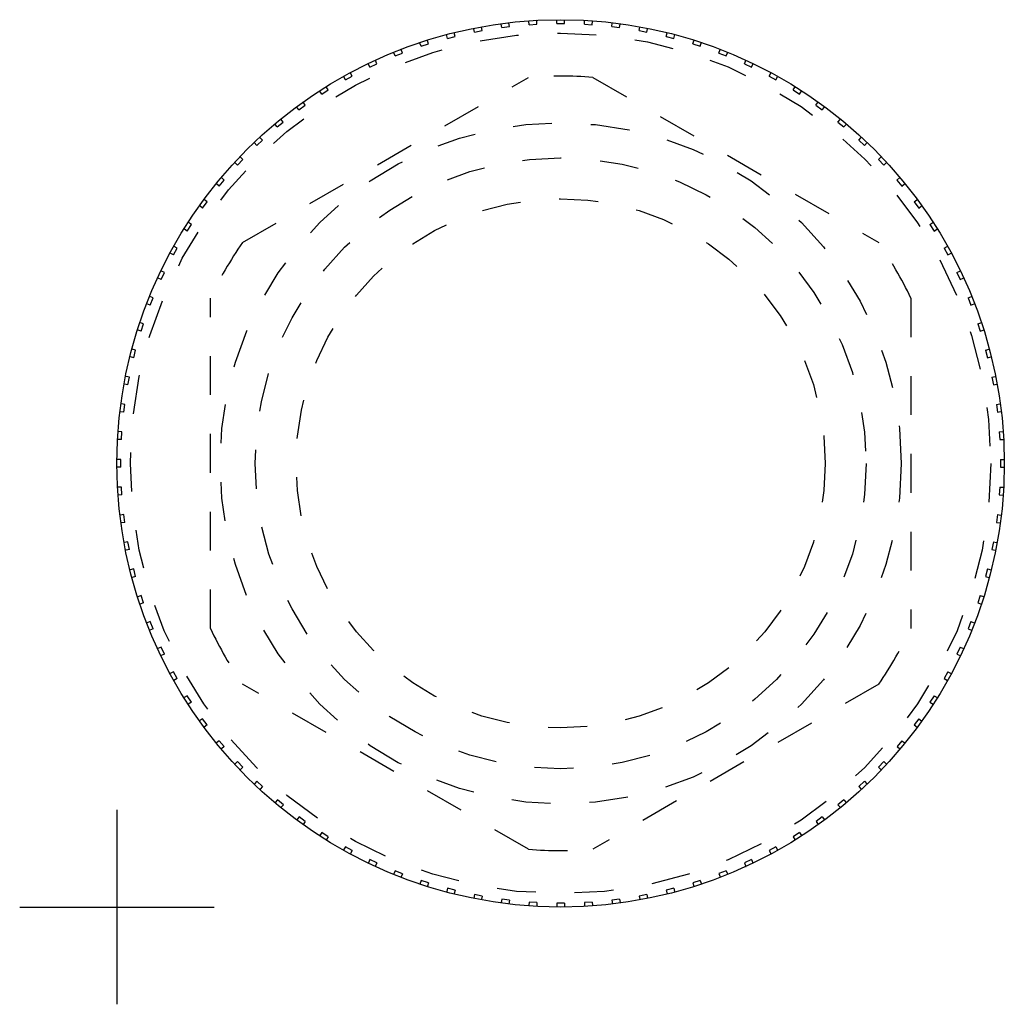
# Model space of a CAD drawing. Extents: x 0.67 to 9.86, y 0.58 to 5.74.
# Tile 1 of 3: x 0.67 to 3.2, y 0.58 to 3.11. Entities that reach past the tile are written whole.
import ezdxf

# ---------------------------------------------------------------- set-up
doc = ezdxf.new("R2010")
doc.units = 0
doc.linetypes.add('CENTERLINE', pattern=[1.25, 0.5, -0.0625, 0.125, -0.0625, 0.5])
doc.linetypes.add('HIDDEN', pattern=[0.1875, 0.0625, -0.0625, 0.0625])
doc.layers.add('2', color=7, linetype='CONTINUOUS')

msp = doc.modelspace()

# ---------------------------------------------------------------- linework, layer by layer
at = {"layer": '2', "color": 30, "linetype": 'CONTINUOUS'}
for p, q in [((1.8516, 3.0872), (1.8515, 3.0877)), ((1.9027, 3.0947), (1.9025, 3.0957)), ((1.9225, 3.0972), (1.9224, 3.0982)), ((1.9738, 3.1026), (1.9738, 3.1031)), ((1.9938, 3.1034), (1.9937, 3.1044)), ((2.0453, 3.1056), (2.0453, 3.106)), ((2.0653, 3.1056), (2.0653, 3.106)), ((2.1169, 3.1034), (2.1169, 3.1044)), ((2.1369, 3.1026), (2.1369, 3.1031)), ((2.1881, 3.0972), (2.1883, 3.0982)), ((2.208, 3.0947), (2.2081, 3.0957)), ((2.259, 3.0872), (2.2591, 3.0877)), ((1.7621, 3.0676), (1.7621, 3.0677)), ((1.7817, 3.0719), (1.7815, 3.0726)), ((1.8321, 3.0829), (1.8319, 3.0839)), ((2.2786, 3.0829), (2.2788, 3.0839)), ((2.3289, 3.0719), (2.3291, 3.0727)), ((2.3485, 3.0676), (2.3485, 3.0677)), ((1.6939, 3.046), (1.6935, 3.0471)), ((1.713, 3.052), (1.7126, 3.0533)), ((2.3977, 3.052), (2.3981, 3.0533)), ((2.4168, 3.046), (2.4171, 3.0471)), ((1.6268, 3.0211), (1.6264, 3.0222)), ((1.6452, 3.029), (1.645, 3.0296)), ((2.4654, 3.029), (2.4657, 3.0296)), ((2.4838, 3.0211), (2.4843, 3.0222)), ((1.561, 2.993), (1.5609, 2.9932)), ((1.5794, 3.0009), (1.579, 3.0017)), ((2.5313, 3.0009), (2.5317, 3.0017)), ((2.5497, 2.993), (2.5498, 2.9932)), ((1.4981, 2.9589), (1.4974, 2.9601)), ((1.5156, 2.9685), (1.5149, 2.9698)), ((2.5951, 2.9685), (2.5958, 2.9698)), ((2.6126, 2.9589), (2.6133, 2.9602)), ((1.4366, 2.9223), (1.436, 2.9231)), ((1.4531, 2.9336), (1.4529, 2.9339)), ((2.6576, 2.9336), (2.6577, 2.9339)), ((2.674, 2.9223), (2.6746, 2.9232)), ((1.3942, 2.893), (1.3933, 2.8941)), ((2.7165, 2.893), (2.7173, 2.8941)), ((1.3777, 2.8816), (1.3772, 2.8824)), ((2.7329, 2.8816), (2.7335, 2.8824)), ((1.322, 2.8368), (1.321, 2.838)), ((1.3372, 2.8498), (1.3364, 2.8507)), ((2.7735, 2.8498), (2.7743, 2.8507)), ((2.7887, 2.8368), (2.7897, 2.838)), ((1.2678, 2.79), (1.2677, 2.7901)), ((1.2828, 2.8032), (1.2822, 2.8038)), ((2.8279, 2.8033), (2.8284, 2.8039)), ((2.843, 2.7901), (2.843, 2.7902)), ((1.2186, 2.738), (1.2175, 2.7391)), ((1.2324, 2.7525), (1.2311, 2.7536)), ((2.8783, 2.7525), (2.8795, 2.7537)), ((2.892, 2.738), (2.8932, 2.7391)), ((1.1714, 2.6842), (1.1706, 2.6849)), ((1.1835, 2.7002), (1.1833, 2.7003)), ((2.9271, 2.7002), (2.9273, 2.7004)), ((2.9392, 2.6843), (2.9401, 2.6849)), ((1.1402, 2.6432), (1.1389, 2.6441)), ((2.9704, 2.6432), (2.9717, 2.6442)), ((1.1281, 2.6273), (1.1272, 2.628)), ((2.9825, 2.6273), (2.9835, 2.628)), ((1.0991, 2.5847), (1.0982, 2.5853)), ((3.0116, 2.5847), (3.0125, 2.5853)), ((1.0888, 2.5675), (1.0874, 2.5684)), ((3.0219, 2.5675), (3.0232, 2.5684)), ((1.0519, 2.5062), (1.0515, 2.5064)), ((1.0622, 2.5234), (1.0612, 2.5239)), ((3.0485, 2.5234), (3.0495, 2.524)), ((3.0588, 2.5062), (3.0591, 2.5064)), ((1.0295, 2.4597), (1.0281, 2.4604)), ((3.0812, 2.4598), (3.0826, 2.4604)), ((1.0211, 2.4416), (1.0196, 2.4423)), ((3.0896, 2.4416), (3.0911, 2.4423)), ((0.9994, 2.3948), (0.9991, 2.3949)), ((3.1112, 2.3948), (3.1116, 2.395)), ((0.9923, 2.3761), (0.9917, 2.3763)), ((3.1183, 2.3761), (3.119, 2.3764)), ((0.9758, 2.3272), (0.9742, 2.3278)), ((3.1349, 2.3273), (3.1364, 2.3278)), ((0.9694, 2.3083), (0.968, 2.3087)), ((3.1413, 2.3083), (3.1426, 2.3088)), ((0.9543, 2.259), (0.9536, 2.2592)), ((3.1564, 2.259), (3.157, 2.2592)), ((0.95, 2.2395), (0.9487, 2.2398)), ((3.1607, 2.2395), (3.162, 2.2398)), ((0.9387, 2.1891), (0.9374, 2.1894)), ((3.1719, 2.1892), (3.1733, 2.1894)), ((0.9344, 2.1696), (0.9337, 2.1698)), ((3.1763, 2.1696), (3.177, 2.1698)), ((0.9269, 2.1186), (0.9256, 2.1188)), ((3.1837, 2.1186), (3.1851, 2.1188)), ((0.9246, 2.0987), (0.9231, 2.0989)), ((3.186, 2.0988), (3.1876, 2.099)), ((0.9175, 2.0275), (0.917, 2.0276)), ((0.9187, 2.0475), (0.9182, 2.0475)), ((3.1919, 2.0475), (3.1925, 2.0476)), ((3.1932, 2.0276), (3.1937, 2.0276)), ((0.9168, 1.976), (0.9153, 1.976)), ((3.1938, 1.976), (3.1953, 1.976)), ((0.9166, 1.956), (0.9153, 1.956)), ((3.1941, 1.956), (3.1953, 1.956)), ((0.9177, 1.9044), (0.917, 1.9044)), ((3.1929, 1.9044), (3.1937, 1.9044)), ((0.9195, 1.8845), (0.9182, 1.8844)), ((3.1912, 1.8845), (3.1925, 1.8844)), ((0.924, 1.8331), (0.9231, 1.833)), ((3.1867, 1.8332), (3.1876, 1.833)), ((0.9258, 1.8132), (0.9256, 1.8132)), ((3.1849, 1.8132), (3.1851, 1.8132)), ((0.935, 1.7624), (0.9337, 1.7622)), ((3.1757, 1.7624), (3.177, 1.7622)), ((0.9386, 1.7428), (0.9374, 1.7425)), ((3.1721, 1.7428), (3.1733, 1.7426)), ((0.9492, 1.6923), (0.9487, 1.6921)), ((0.9547, 1.673), (0.9536, 1.6728)), ((3.156, 1.6731), (3.157, 1.6728)), ((3.1615, 1.6923), (3.162, 1.6922)), ((0.9688, 1.6234), (0.968, 1.6232)), ((3.1419, 1.6235), (3.1426, 1.6232)), ((0.9743, 1.6042), (0.9742, 1.6042)), ((3.1364, 1.6042), (3.1365, 1.6042)), ((0.9928, 1.556), (0.9917, 1.5556)), ((3.1179, 1.5561), (3.119, 1.5556)), ((1, 1.5374), (0.9991, 1.537)), ((3.1107, 1.5374), (3.1116, 1.537)), ((1.0203, 1.4899), (1.0196, 1.4896)), ((1.029, 1.472), (1.0281, 1.4715)), ((3.0816, 1.472), (3.0826, 1.4716)), ((3.0904, 1.49), (3.0911, 1.4897)), ((1.0517, 1.4256), (1.0515, 1.4255)), ((3.059, 1.4256), (3.0592, 1.4256)), ((1.0617, 1.4083), (1.0612, 1.408)), ((3.049, 1.4083), (3.0495, 1.408)), ((1.0881, 1.364), (1.0875, 1.3636)), ((1.0984, 1.3468), (1.0982, 1.3467)), ((3.0123, 1.3468), (3.0125, 1.3467)), ((3.0226, 1.364), (3.0232, 1.3636)), ((1.1272, 1.304), (1.1272, 1.304)), ((2.9826, 1.3046), (2.9835, 1.304)), ((1.1397, 1.2884), (1.1389, 1.2878)), ((2.971, 1.2884), (2.9717, 1.2878)), ((1.1712, 1.2475), (1.1706, 1.247)), ((2.9395, 1.2475), (2.9401, 1.247)), ((1.1842, 1.2323), (1.1833, 1.2316)), ((2.9265, 1.2323), (2.9274, 1.2316)), ((1.2178, 1.1932), (1.2175, 1.1929)), ((2.8929, 1.1932), (2.8932, 1.1929)), ((1.2315, 1.1786), (1.2312, 1.1783)), ((2.8792, 1.1786), (2.8795, 1.1783)), ((1.2685, 1.1427), (1.2677, 1.1418)), ((2.8422, 1.1427), (2.843, 1.1418)), ((1.2829, 1.1288), (1.2823, 1.1281)), ((2.8278, 1.1288), (2.8284, 1.1281)), ((1.3216, 1.0948), (1.321, 1.094)), ((2.7891, 1.0948), (2.7897, 1.094)), ((1.3372, 1.0822), (1.3364, 1.0812)), ((2.7735, 1.0823), (2.7743, 1.0812)), ((1.3775, 1.05), (1.3772, 1.0496)), ((1.3936, 1.0382), (1.3934, 1.0378)), ((2.7171, 1.0382), (2.7173, 1.0378)), ((2.7332, 1.05), (2.7335, 1.0496)), ((1.4368, 1.01), (1.4361, 1.0088)), ((1.4536, 0.9991), (1.453, 0.9981)), ((2.6571, 0.9991), (2.6577, 0.9981)), ((2.6739, 1.01), (2.6746, 1.0088)), ((1.4978, 0.9726), (1.4974, 0.9718)), ((1.5156, 0.9634), (1.5149, 0.9622)), ((2.5951, 0.9634), (2.5958, 0.9622)), ((2.6129, 0.9726), (2.6133, 0.9718)), ((1.5614, 0.9397), (1.5609, 0.9387)), ((2.5493, 0.9397), (2.5498, 0.9387)), ((1.5791, 0.9305), (1.579, 0.9302)), ((1.627, 0.9111), (1.6264, 0.9097)), ((2.4838, 0.9111), (2.4843, 0.9097)), ((2.5316, 0.9305), (2.5317, 0.9302)), ((1.6456, 0.9038), (1.645, 0.9023)), ((2.4651, 0.9038), (2.4657, 0.9024)), ((1.6936, 0.885), (1.6936, 0.8849)), ((1.7129, 0.8795), (1.7126, 0.8787)), ((1.7626, 0.8658), (1.7622, 0.8643)), ((1.7818, 0.8605), (1.7815, 0.8593)), ((2.3289, 0.8605), (2.3292, 0.8593)), ((2.3481, 0.8658), (2.3485, 0.8643)), ((2.3978, 0.8795), (2.3981, 0.8787)), ((2.4171, 0.885), (2.4171, 0.8849)), ((1.8321, 0.849), (1.8319, 0.848)), ((1.8518, 0.8458), (1.8516, 0.8443)), ((1.9027, 0.8375), (1.9026, 0.8362)), ((2.208, 0.8375), (2.2082, 0.8362)), ((2.2589, 0.8458), (2.2591, 0.8443)), ((2.2786, 0.849), (2.2788, 0.848)), ((1.9225, 0.8342), (1.9224, 0.8337)), ((1.9739, 0.8304), (1.9738, 0.8289)), ((1.9939, 0.8293), (1.9938, 0.8276)), ((2.0454, 0.8265), (2.0454, 0.826)), ((2.0654, 0.8265), (2.0654, 0.826)), ((2.1168, 0.8293), (2.117, 0.8276)), ((2.1368, 0.8304), (2.1369, 0.8289)), ((2.1882, 0.8342), (2.1883, 0.8337))]:
    msp.add_line(p, q, dxfattribs=at)
at = {"layer": '2', "color": 30, "linetype": 'HIDDEN'}
for p, q in [((1.8534, 3.0778), (1.8516, 3.0872)), ((1.9038, 3.0858), (1.9027, 3.0947)), ((1.9038, 3.0858), (1.9236, 3.0883)), ((1.9236, 3.0883), (1.9225, 3.0972)), ((1.9744, 3.0931), (1.9738, 3.1026)), ((1.9744, 3.0931), (1.9944, 3.0944)), ((1.9944, 3.0944), (1.9938, 3.1034)), ((2.0453, 3.096), (2.0453, 3.1056)), ((2.0453, 3.096), (2.0653, 3.096)), ((2.0653, 3.096), (2.0653, 3.1056)), ((2.1163, 3.0944), (2.1169, 3.1034)), ((2.1163, 3.0944), (2.1363, 3.0931)), ((2.1363, 3.0931), (2.1369, 3.1026)), ((2.187, 3.0883), (2.1881, 3.0972)), ((2.187, 3.0883), (2.2069, 3.0858)), ((2.2069, 3.0858), (2.208, 3.0947)), ((2.2572, 3.0778), (2.259, 3.0872)), ((1.7646, 3.058), (1.7621, 3.0676)), ((1.7646, 3.058), (1.784, 3.063)), ((1.784, 3.063), (1.7817, 3.0719)), ((1.8338, 3.0741), (1.8321, 3.0829)), ((1.8338, 3.0741), (1.8534, 3.0778)), ((2.2572, 3.0778), (2.2769, 3.0741)), ((2.2769, 3.0741), (2.2786, 3.0829)), ((2.3267, 3.063), (2.3289, 3.0719)), ((2.3267, 3.063), (2.346, 3.058)), ((2.346, 3.058), (2.3485, 3.0676)), ((1.6966, 3.0376), (1.6939, 3.046)), ((1.6966, 3.0376), (1.7156, 3.0438)), ((1.7156, 3.0438), (1.713, 3.052)), ((2.395, 3.0438), (2.3977, 3.052)), ((2.395, 3.0438), (2.414, 3.0376)), ((2.414, 3.0376), (2.4168, 3.046)), ((1.63, 3.0129), (1.6268, 3.0211)), ((1.63, 3.0129), (1.6486, 3.0203)), ((1.6486, 3.0203), (1.6452, 3.029)), ((2.462, 3.0203), (2.4654, 3.029)), ((2.462, 3.0203), (2.4806, 3.0129)), ((2.4806, 3.0129), (2.4838, 3.0211)), ((1.5651, 2.9842), (1.561, 2.993)), ((1.5651, 2.9842), (1.5832, 2.9927)), ((1.5832, 2.9927), (1.5794, 3.0009)), ((2.5274, 2.9927), (2.5313, 3.0009)), ((2.5274, 2.9927), (2.5455, 2.9842)), ((2.5455, 2.9842), (2.5497, 2.993)), ((1.5022, 2.9514), (1.5197, 2.961)), ((1.5197, 2.961), (1.5156, 2.9685)), ((2.5909, 2.961), (2.5951, 2.9685)), ((2.5909, 2.961), (2.6085, 2.9514)), ((1.2379, 2.5333), (1.9728, 2.9575)), ((1.5022, 2.9514), (1.4981, 2.9589)), ((2.1379, 2.9575), (2.8728, 2.5333)), ((2.6085, 2.9514), (2.6126, 2.9589)), ((1.4414, 2.9147), (1.4366, 2.9223)), ((1.4414, 2.9147), (1.4583, 2.9254)), ((1.4583, 2.9254), (1.4531, 2.9336)), ((2.6524, 2.9254), (2.6576, 2.9336)), ((2.6524, 2.9254), (2.6693, 2.9147)), ((2.6693, 2.9147), (2.674, 2.9223)), ((1.383, 2.8743), (1.3992, 2.886)), ((1.3992, 2.886), (1.3942, 2.893)), ((2.7114, 2.8861), (2.7165, 2.893)), ((2.7114, 2.8861), (2.7276, 2.8743)), ((1.383, 2.8743), (1.3777, 2.8816)), ((2.7276, 2.8743), (2.7329, 2.8816)), ((1.3273, 2.8303), (1.322, 2.8368)), ((1.3273, 2.8303), (1.3427, 2.843)), ((1.3427, 2.843), (1.3372, 2.8498)), ((2.7679, 2.843), (2.7735, 2.8498)), ((2.7679, 2.843), (2.7833, 2.8303)), ((2.7833, 2.8303), (2.7887, 2.8368)), ((1.2745, 2.7829), (1.2678, 2.79)), ((1.2745, 2.7829), (1.2891, 2.7965)), ((1.2891, 2.7965), (1.2828, 2.8032)), ((2.8216, 2.7966), (2.8279, 2.8033)), ((2.8216, 2.7966), (2.8362, 2.7829)), ((2.8362, 2.7829), (2.843, 2.7901)), ((1.2247, 2.7322), (1.2186, 2.738)), ((1.2247, 2.7322), (1.2384, 2.7468)), ((1.2384, 2.7468), (1.2324, 2.7525)), ((2.8722, 2.7468), (2.8783, 2.7525)), ((2.8722, 2.7468), (2.8859, 2.7322)), ((2.8859, 2.7322), (2.892, 2.738)), ((1.1783, 2.6786), (1.1714, 2.6842)), ((1.1783, 2.6786), (1.191, 2.694)), ((1.191, 2.694), (1.1835, 2.7002)), ((2.9196, 2.694), (2.9271, 2.7002)), ((2.9196, 2.694), (2.9324, 2.6786)), ((2.9324, 2.6786), (2.9392, 2.6843)), ((1.1353, 2.6221), (1.147, 2.6383)), ((1.147, 2.6383), (1.1402, 2.6432)), ((2.9636, 2.6383), (2.9704, 2.6432)), ((2.9636, 2.6383), (2.9754, 2.6221)), ((1.1353, 2.6221), (1.1281, 2.6273)), ((2.9754, 2.6221), (2.9825, 2.6273)), ((1.1066, 2.5799), (1.0991, 2.5847)), ((3.0041, 2.5799), (3.0116, 2.5847)), ((1.0959, 2.563), (1.0888, 2.5675)), ((1.0959, 2.563), (1.1066, 2.5799)), ((3.0041, 2.5799), (3.0148, 2.563)), ((3.0148, 2.563), (3.0219, 2.5675)), ((1.0603, 2.5016), (1.0519, 2.5062)), ((1.0603, 2.5016), (1.0699, 2.5191)), ((1.0699, 2.5191), (1.0622, 2.5234)), ((3.0407, 2.5191), (3.0485, 2.5234)), ((3.0407, 2.5191), (3.0504, 2.5016)), ((3.0504, 2.5016), (3.0588, 2.5062)), ((1.0286, 2.438), (1.0371, 2.4561)), ((1.0371, 2.4561), (1.0295, 2.4597)), ((3.0735, 2.4562), (3.0812, 2.4598)), ((3.0735, 2.4562), (3.082, 2.4381)), ((1.0286, 2.438), (1.0211, 2.4416)), ((3.082, 2.4381), (3.0896, 2.4416)), ((1.0084, 2.3912), (0.9994, 2.3948)), ((1.001, 2.3726), (1.0084, 2.3912)), ((1.1553, 1.5417), (1.1553, 2.3903)), ((2.9553, 2.3903), (2.9553, 1.5417)), ((3.1023, 2.3913), (3.1112, 2.3948)), ((3.1023, 2.3913), (3.1097, 2.3727)), ((1.001, 2.3726), (0.9923, 2.3761)), ((3.1097, 2.3727), (3.1183, 2.3761)), ((0.9775, 2.3056), (0.9694, 2.3083)), ((0.9837, 2.3247), (0.9758, 2.3272)), ((0.9775, 2.3056), (0.9837, 2.3247)), ((3.1269, 2.3247), (3.1349, 2.3273)), ((3.1269, 2.3247), (3.1331, 2.3057)), ((3.1331, 2.3057), (3.1413, 2.3083)), ((0.9633, 2.2567), (0.9543, 2.259)), ((0.9583, 2.2373), (0.9633, 2.2567)), ((3.1473, 2.2567), (3.1564, 2.259)), ((3.1473, 2.2567), (3.1523, 2.2373)), ((0.9583, 2.2373), (0.95, 2.2395)), ((3.1523, 2.2373), (3.1607, 2.2395)), ((0.9472, 2.1875), (0.9387, 2.1891)), ((0.9435, 2.1679), (0.9472, 2.1875)), ((3.1634, 2.1876), (3.1719, 2.1892)), ((3.1634, 2.1876), (3.1672, 2.1679)), ((0.9435, 2.1679), (0.9344, 2.1696)), ((3.1672, 2.1679), (3.1763, 2.1696)), ((0.9355, 2.1175), (0.9269, 2.1186)), ((0.933, 2.0977), (0.9355, 2.1175)), ((3.1752, 2.1175), (3.1837, 2.1186)), ((3.1752, 2.1175), (3.1777, 2.0977)), ((0.933, 2.0977), (0.9246, 2.0987)), ((3.1777, 2.0977), (3.186, 2.0988)), ((0.9269, 2.0269), (0.9175, 2.0275)), ((0.9282, 2.0469), (0.9187, 2.0475)), ((0.9269, 2.0269), (0.9282, 2.0469)), ((3.1825, 2.0469), (3.1919, 2.0475)), ((3.1825, 2.0469), (3.1837, 2.027)), ((3.1837, 2.027), (3.1932, 2.0276)), ((0.9253, 1.976), (0.9168, 1.976)), ((0.9253, 1.956), (0.9253, 1.976)), ((3.1853, 1.976), (3.1853, 1.956)), ((3.1853, 1.976), (3.1938, 1.976)), ((0.9253, 1.956), (0.9166, 1.956)), ((3.1853, 1.956), (3.1941, 1.956)), ((0.9269, 1.905), (0.9177, 1.9044)), ((0.9282, 1.885), (0.9269, 1.905)), ((3.1837, 1.905), (3.1825, 1.8851)), ((3.1837, 1.905), (3.1929, 1.9044)), ((0.9282, 1.885), (0.9195, 1.8845)), ((3.1825, 1.8851), (3.1912, 1.8845)), ((0.933, 1.8343), (0.924, 1.8331)), ((0.9355, 1.8144), (0.933, 1.8343)), ((3.1777, 1.8343), (3.1752, 1.8144)), ((3.1777, 1.8343), (3.1867, 1.8332)), ((0.9355, 1.8144), (0.9258, 1.8132)), ((3.1752, 1.8144), (3.1849, 1.8132)), ((0.9435, 1.764), (0.935, 1.7624)), ((0.9472, 1.7444), (0.9435, 1.764)), ((3.1672, 1.7641), (3.1635, 1.7444)), ((3.1672, 1.7641), (3.1757, 1.7624)), ((0.9472, 1.7444), (0.9386, 1.7428)), ((3.1635, 1.7444), (3.1721, 1.7428)), ((0.9584, 1.6946), (0.9492, 1.6923)), ((0.9633, 1.6753), (0.9547, 1.673)), ((0.9633, 1.6753), (0.9584, 1.6946)), ((3.1523, 1.6947), (3.1474, 1.6753)), ((3.1474, 1.6753), (3.156, 1.6731)), ((3.1523, 1.6947), (3.1615, 1.6923)), ((0.9776, 1.6263), (0.9688, 1.6234)), ((0.9837, 1.6073), (0.9776, 1.6263)), ((3.1331, 1.6263), (3.1269, 1.6073)), ((3.1331, 1.6263), (3.1419, 1.6235)), ((0.9837, 1.6073), (0.9743, 1.6042)), ((3.1269, 1.6073), (3.1364, 1.6042)), ((1.001, 1.5593), (0.9928, 1.556)), ((1.0084, 1.5407), (1.001, 1.5593)), ((3.1097, 1.5593), (3.1023, 1.5407)), ((3.1097, 1.5593), (3.1179, 1.5561)), ((1.0084, 1.5407), (1, 1.5374)), ((3.1023, 1.5407), (3.1107, 1.5374)), ((1.0286, 1.4939), (1.0203, 1.4899)), ((1.0371, 1.4758), (1.0286, 1.4939)), ((3.0821, 1.4939), (3.0735, 1.4758)), ((3.0821, 1.4939), (3.0904, 1.49)), ((1.0371, 1.4758), (1.029, 1.472)), ((3.0735, 1.4758), (3.0816, 1.472)), ((1.0603, 1.4303), (1.0517, 1.4256)), ((1.0699, 1.4128), (1.0603, 1.4303)), ((3.0504, 1.4304), (3.0408, 1.4128)), ((3.0504, 1.4304), (3.059, 1.4256)), ((1.0699, 1.4128), (1.0617, 1.4083)), ((1.9728, 0.9744), (1.2379, 1.3987)), ((2.8728, 1.3987), (2.1379, 0.9744)), ((3.0408, 1.4128), (3.049, 1.4083)), ((1.0959, 1.3689), (1.0881, 1.364)), ((1.1066, 1.352), (1.0959, 1.3689)), ((3.0148, 1.3689), (3.0041, 1.3521)), ((3.0148, 1.3689), (3.0226, 1.364)), ((1.1066, 1.352), (1.0984, 1.3468)), ((3.0041, 1.3521), (3.0123, 1.3468)), ((1.1353, 1.3099), (1.1272, 1.304)), ((1.147, 1.2937), (1.1353, 1.3099)), ((1.147, 1.2937), (1.1397, 1.2884)), ((2.9754, 1.3099), (2.9637, 1.2937)), ((2.9637, 1.2937), (2.971, 1.2884)), ((2.9754, 1.3099), (2.9826, 1.3046)), ((1.1783, 1.2534), (1.1712, 1.2475)), ((1.191, 1.238), (1.1783, 1.2534)), ((2.9324, 1.2534), (2.9197, 1.238)), ((2.9324, 1.2534), (2.9395, 1.2475)), ((1.191, 1.238), (1.1842, 1.2323)), ((2.9197, 1.238), (2.9265, 1.2323)), ((1.2248, 1.1997), (1.2178, 1.1932)), ((1.2385, 1.1851), (1.2248, 1.1997)), ((2.8859, 1.1997), (2.8722, 1.1852)), ((2.8859, 1.1997), (2.8929, 1.1932)), ((1.2385, 1.1851), (1.2315, 1.1786)), ((2.8722, 1.1852), (2.8792, 1.1786)), ((1.2745, 1.1491), (1.2685, 1.1427)), ((1.2891, 1.1354), (1.2745, 1.1491)), ((2.8362, 1.1491), (2.8216, 1.1354)), ((2.8362, 1.1491), (2.8422, 1.1427)), ((1.2891, 1.1354), (1.2829, 1.1288)), ((2.8216, 1.1354), (2.8278, 1.1288)), ((1.3274, 1.1017), (1.3216, 1.0948)), ((1.3428, 1.0889), (1.3274, 1.1017)), ((1.3428, 1.0889), (1.3372, 1.0822)), ((2.7833, 1.1017), (2.7679, 1.0889)), ((2.7679, 1.0889), (2.7735, 1.0823)), ((2.7833, 1.1017), (2.7891, 1.0948)), ((1.3831, 1.0577), (1.3775, 1.05)), ((1.3992, 1.0459), (1.3831, 1.0577)), ((1.3992, 1.0459), (1.3936, 1.0382)), ((2.7276, 1.0577), (2.7115, 1.0459)), ((2.7115, 1.0459), (2.7171, 1.0382)), ((2.7276, 1.0577), (2.7332, 1.05)), ((1.4414, 1.0172), (1.4368, 1.01)), ((1.4583, 1.0065), (1.4414, 1.0172)), ((2.6693, 1.0173), (2.6524, 1.0065)), ((2.6693, 1.0173), (2.6739, 1.01)), ((1.4583, 1.0065), (1.4536, 0.9991)), ((2.6524, 1.0065), (2.6571, 0.9991)), ((1.5022, 0.9806), (1.4978, 0.9726)), ((1.5197, 0.9709), (1.5022, 0.9806)), ((1.5197, 0.9709), (1.5156, 0.9634)), ((2.6085, 0.9806), (2.591, 0.9709)), ((2.591, 0.9709), (2.5951, 0.9634)), ((2.6085, 0.9806), (2.6129, 0.9726)), ((1.5652, 0.9478), (1.5614, 0.9397)), ((1.5833, 0.9393), (1.5652, 0.9478)), ((1.5833, 0.9393), (1.5791, 0.9305)), ((2.5455, 0.9478), (2.5274, 0.9393)), ((2.5274, 0.9393), (2.5316, 0.9305)), ((2.5455, 0.9478), (2.5493, 0.9397)), ((1.6301, 0.919), (1.627, 0.9111)), ((1.6487, 0.9116), (1.6301, 0.919)), ((1.6487, 0.9116), (1.6456, 0.9038)), ((2.4806, 0.919), (2.462, 0.9117)), ((2.462, 0.9117), (2.4651, 0.9038)), ((2.4806, 0.919), (2.4838, 0.9111)), ((1.6967, 0.8944), (1.6936, 0.885)), ((1.7157, 0.8882), (1.6967, 0.8944)), ((1.7157, 0.8882), (1.7129, 0.8795)), ((2.4141, 0.8944), (2.395, 0.8882)), ((2.395, 0.8882), (2.3978, 0.8795)), ((2.4141, 0.8944), (2.4171, 0.885)), ((1.7646, 0.874), (1.7626, 0.8658)), ((1.784, 0.869), (1.7646, 0.874)), ((1.784, 0.869), (1.7818, 0.8605)), ((2.3461, 0.874), (2.3267, 0.869)), ((2.3267, 0.869), (2.3289, 0.8605)), ((2.3461, 0.874), (2.3481, 0.8658)), ((1.8338, 0.8579), (1.8321, 0.849)), ((1.8534, 0.8541), (1.8338, 0.8579)), ((1.8534, 0.8541), (1.8518, 0.8458)), ((1.9038, 0.8461), (1.9027, 0.8375)), ((1.9236, 0.8436), (1.9038, 0.8461)), ((1.9236, 0.8436), (1.9225, 0.8342)), ((1.9744, 0.8388), (1.9739, 0.8304)), ((1.9944, 0.8376), (1.9744, 0.8388)), ((1.9944, 0.8376), (1.9939, 0.8293)), ((2.0654, 0.836), (2.0454, 0.836)), ((2.0454, 0.836), (2.0454, 0.8265)), ((2.0654, 0.836), (2.0654, 0.8265)), ((2.1363, 0.8388), (2.1163, 0.8376)), ((2.1163, 0.8376), (2.1168, 0.8293)), ((2.1363, 0.8388), (2.1368, 0.8304)), ((2.2069, 0.8461), (2.1871, 0.8436)), ((2.1871, 0.8436), (2.1882, 0.8342)), ((2.2069, 0.8461), (2.208, 0.8375)), ((2.2769, 0.8579), (2.2573, 0.8541)), ((2.2573, 0.8541), (2.2589, 0.8458)), ((2.2769, 0.8579), (2.2786, 0.849))]:
    msp.add_line(p, q, dxfattribs=at)
at = {"layer": '2', "color": 7, "linetype": 'CENTERLINE'}
for p, q in [((0.9153, 1.076), (0.9153, 0.576)), ((0.6653, 0.826), (1.1653, 0.826))]:
    msp.add_line(p, q, dxfattribs=at)
at = {"layer": '2', "color": 30, "linetype": 'CONTINUOUS'}
msp.add_circle((2.0553, 1.966), 1.14, dxfattribs=at)
at = {"layer": '2', "color": 30, "linetype": 'HIDDEN'}
for radius in [1.1055, 0.875, 0.785, 0.68]:
    msp.add_circle((2.0553, 1.966), radius, dxfattribs=at)
for start, end in [(85.2409, 94.7591), (145.2409, 154.7591), (25.2409, 34.7591), (205.2409, 214.7591), (325.2409, 334.7591), (265.2409, 274.7591)]:
    msp.add_arc((2.0553, 1.966), 0.995, start, end, dxfattribs=at)

doc.saveas('drawing.dxf')
